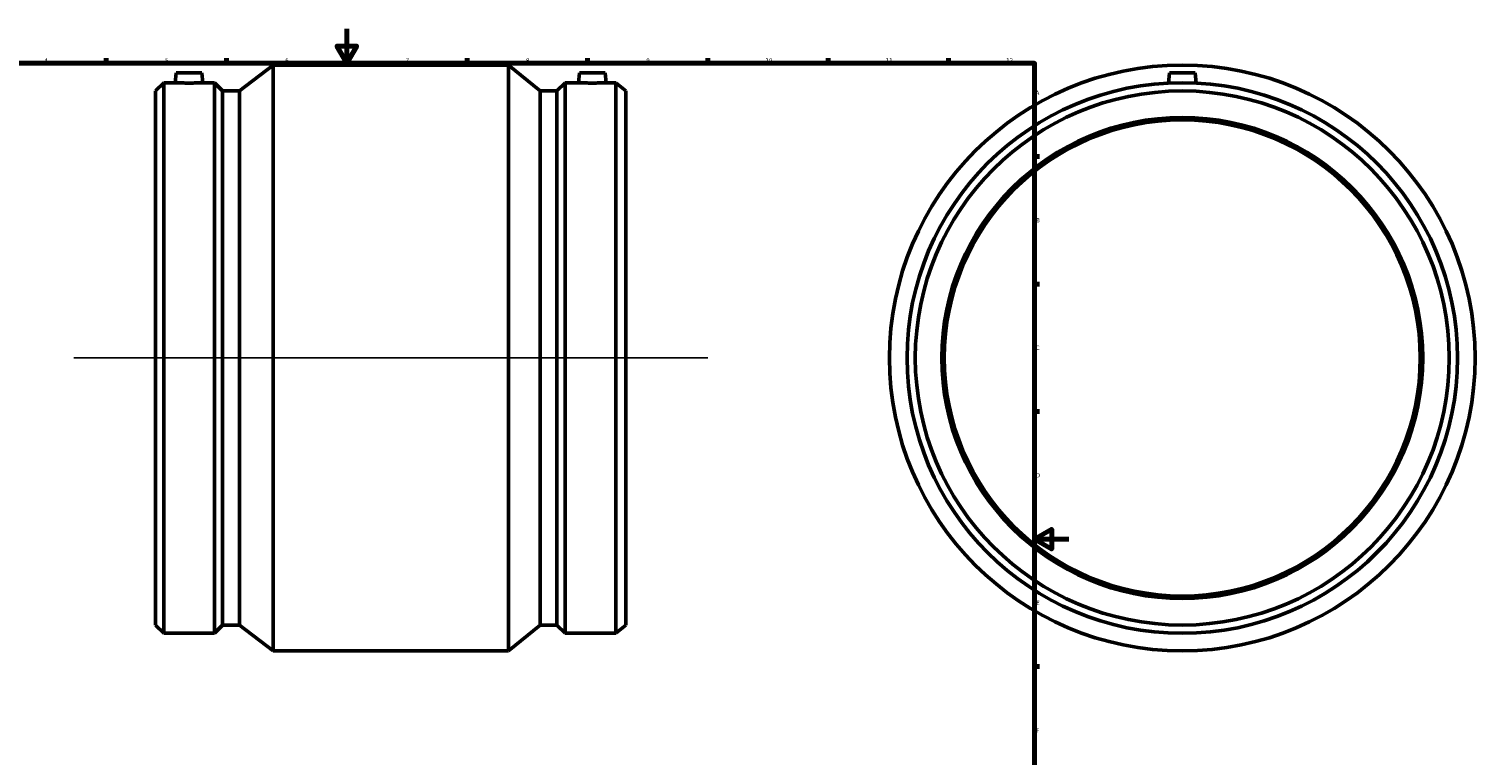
# Model space of a CAD drawing. Header units: millimetres. Extents: x -200 to 1220, y -251 to 1634.
# Tile 3 of 6: x 235 to 1077, y 171 to 594. Entities that reach past the tile are written whole.
import ezdxf

# ---------------------------------------------------------------- set-up
doc = ezdxf.new("R2010")
doc.units = ezdxf.units.MM
for name, color, linetype, lineweight in [('Border (ISO)', 7, 'Continuous', 70), ('Sketch Geometry (ISO)', 7, 'Continuous', 25), ('Visible (ISO)', 7, 'Continuous', 50)]:
    doc.layers.add(name, color=color, linetype=linetype, lineweight=lineweight)
doc.styles.add('Note Text (ISO)', font='tahoma.ttf')

# ---------------------------------------------------------------- blocks, each defined once
blk = doc.blocks.new('Borders Default Border')
at = {"layer": 'Border (ISO)'}
for p, q in [((70.08, 574), (70.08, 576.9)), ((140.17, 574), (140.17, 576.9)), ((210.25, 574), (210.25, 576.9)), ((280.33, 574), (280.33, 576.9)), ((350.42, 574), (350.42, 576.9)), ((490.58, 574), (490.58, 576.9)), ((560.67, 574), (560.67, 576.9)), ((630.75, 574), (630.75, 576.9)), ((700.83, 574), (700.83, 576.9)), ((770.92, 574), (770.92, 576.9)), ((20, 519.75), (17.1, 519.75)), ((821, 519.75), (823.9, 519.75)), ((20, 445.5), (17.1, 445.5)), ((821, 445.5), (823.9, 445.5)), ((20, 371.25), (17.1, 371.25)), ((821, 371.25), (823.9, 371.25)), ((20, 222.75), (17.1, 222.75)), ((821, 222.75), (823.9, 222.75)), ((20, 148.5), (17.1, 148.5)), ((821, 148.5), (823.9, 148.5)), ((20, 74.25), (17.1, 74.25)), ((821, 74.25), (823.9, 74.25)), ((70.08, 20), (70.08, 17.1)), ((140.17, 20), (140.17, 17.1)), ((210.25, 20), (210.25, 17.1)), ((280.33, 20), (280.33, 17.1)), ((350.42, 20), (350.42, 17.1)), ((490.58, 20), (490.58, 17.1)), ((560.67, 20), (560.67, 17.1)), ((630.75, 20), (630.75, 17.1)), ((700.83, 20), (700.83, 17.1)), ((770.92, 20), (770.92, 17.1))]:
    blk.add_line(p, q, dxfattribs=at)
at = {"layer": 'Border (ISO)', "flags": 128}
for points in [[(420.5, 594), (420.5, 574), (414.73, 584), (426.27, 584), (420.5, 574)], [(20, 20), (20, 574), (821, 574), (821, 20), (20, 20)], [(0, 297), (20, 297), (10, 302.77), (10, 291.23), (20, 297)], [(841, 297), (821, 297), (831, 302.77), (831, 291.23), (821, 297)], [(420.5, 0), (420.5, 20), (414.73, 10), (426.27, 10), (420.5, 20)]]:
    blk.add_lwpolyline(points, dxfattribs=at)
at = {"layer": 'Border (ISO)', "color": 232, "true_color": 0xca0064, "char_height": 2.5, "attachment_point": 7, "style": 'Note Text (ISO)'}
for s, insert in [('1', (34.48, 574.4)), ('2', (104.37, 574.4)), ('3', (174.43, 574.35)), ('4', (244.42, 574.4)), ('5', (314.64, 574.35)), ('6', (384.66, 574.35)), ('7', (454.77, 574.4)), ('8', (524.81, 574.34)), ('9', (594.88, 574.35)), ('10', (664.29, 574.35)), ('11', (734.37, 574.4)), ('12', (804.46, 574.4)), ('A', (17.29, 555.62)), ('A', (821.59, 555.62)), ('B', (17.59, 481.37)), ('B', (821.89, 481.37)), ('C', (17.43, 407.08)), ('C', (821.73, 407.08)), ('D', (17.43, 332.88)), ('D', (821.73, 332.88)), ('E', (17.64, 258.63)), ('E', (821.94, 258.63)), ('F', (17.7, 184.38)), ('F', (822, 184.38)), ('G', (17.31, 110.08)), ('G', (821.61, 110.08)), ('H', (17.44, 35.88)), ('H', (821.74, 35.88)), ('1', (34.48, 17.1)), ('2', (104.37, 17.1)), ('3', (174.43, 17.05)), ('4', (244.42, 17.1)), ('5', (314.64, 17.05)), ('6', (384.66, 17.05)), ('7', (454.77, 17.1)), ('8', (524.81, 17.04)), ('9', (594.88, 17.05)), ('10', (664.29, 17.05)), ('11', (734.37, 17.1)), ('12', (804.46, 17.1))]:
    blk.add_mtext(s, dxfattribs=dict(at, insert=insert))

msp = doc.modelspace()

# ---------------------------------------------------------------- linework, layer by layer
at = {"layer": 'Sketch Geometry (ISO)'}
msp.add_line((261.431, 402.427), (630.631, 402.427), dxfattribs=at)
at = {"layer": 'Visible (ISO)'}
for p, q in [((357.969, 557.889), (377.531, 572.927)), ((377.531, 231.927), (377.531, 572.927)), ((377.531, 572.927), (514.531, 572.927)), ((514.531, 231.927), (514.531, 572.927)), ((532.998, 557.889), (514.531, 572.927)), ((321.106, 568.427), (320.605, 562.697)), ((321.106, 568.427), (336.106, 568.427)), ((336.106, 568.427), (336.608, 562.697)), ((555.956, 568.427), (555.455, 562.697)), ((570.956, 568.427), (555.956, 568.427)), ((570.956, 568.427), (571.458, 562.697)), ((899.464, 568.427), (898.945, 562.497)), ((899.464, 568.427), (914.464, 568.427)), ((914.464, 568.427), (914.983, 562.497)), ((309.031, 557.889), (313.839, 562.697)), ((309.031, 246.965), (309.031, 557.889)), ((313.839, 242.157), (313.839, 562.697)), ((313.839, 562.697), (320.605, 562.697)), ((336.608, 562.697), (343.373, 562.697)), ((343.373, 242.157), (343.373, 562.697)), ((348.181, 557.889), (343.373, 562.697)), ((348.181, 246.965), (348.181, 557.889)), ((348.181, 557.889), (357.969, 557.889)), ((357.969, 246.965), (357.969, 557.889)), ((532.998, 246.965), (532.998, 557.889)), ((532.998, 557.889), (542.785, 557.889)), ((542.785, 557.889), (547.593, 562.697)), ((542.785, 246.965), (542.785, 557.889)), ((547.593, 242.157), (547.593, 562.697)), ((547.593, 562.697), (555.455, 562.697)), ((571.458, 562.697), (577.127, 562.697)), ((577.127, 242.157), (577.127, 562.697)), ((583.031, 557.889), (577.127, 562.697)), ((583.031, 246.965), (583.031, 557.889)), ((309.031, 246.965), (313.839, 242.157)), ((348.181, 246.965), (343.373, 242.157)), ((348.181, 246.965), (357.969, 246.965)), ((357.969, 246.965), (377.531, 231.927)), ((532.998, 246.965), (514.531, 231.927)), ((532.998, 246.965), (542.785, 246.965)), ((542.785, 246.965), (547.593, 242.157)), ((583.031, 246.965), (577.127, 242.157)), ((313.839, 242.157), (343.373, 242.157)), ((547.593, 242.157), (577.127, 242.157)), ((377.531, 231.927), (514.531, 231.927))]:
    msp.add_line(p, q, dxfattribs=at)
for radius in [170.5, 160.27, 155.462, 140, 138.6]:
    msp.add_circle((906.964, 402.427), radius, dxfattribs=at)
for points, knots in [([(336.608, 562.697), (336.608, 562.697), (336.407, 562.687), (335.592, 562.649), (334.977, 562.622), (333.558, 562.572), (332.658, 562.545), (330.685, 562.507), (329.612, 562.497), (327.6, 562.497), (326.527, 562.507), (324.554, 562.545), (323.655, 562.572), (322.235, 562.622), (321.62, 562.649), (320.805, 562.687), (320.605, 562.697), (320.605, 562.697)], [1.2071345, 1.2071345, 1.2071345, 1.2071345, 1.5088426, 1.5088426, 1.8105507, 1.8105507, 2.1124099, 2.1124099, 2.414269, 2.414269, 2.7161282, 2.7161282, 3.0179874, 3.0179874, 3.3196955, 3.3196955, 3.6214035, 3.6214035, 3.6214035, 3.6214035]), ([(563.456, 562.497), (562.45, 562.497), (561.377, 562.507), (559.404, 562.545), (558.505, 562.572), (557.085, 562.622), (556.47, 562.649), (555.655, 562.687), (555.455, 562.697), (555.455, 562.697)], [0, 0, 0, 0, 0.3018592, 0.3018592, 0.6037183, 0.6037183, 0.9054264, 0.9054264, 1.2071345, 1.2071345, 1.2071345, 1.2071345]), ([(571.458, 562.697), (571.458, 562.697), (571.257, 562.687), (570.442, 562.649), (569.827, 562.622), (568.408, 562.572), (567.508, 562.545), (565.535, 562.507), (564.462, 562.497), (563.456, 562.497)], [3.6214035, 3.6214035, 3.6214035, 3.6214035, 3.9231116, 3.9231116, 4.2248197, 4.2248197, 4.5266789, 4.5266789, 4.8285381, 4.8285381, 4.8285381, 4.8285381])]:
    msp.add_open_spline(points, degree=3, knots=knots, dxfattribs=at)

# ---------------------------------------------------------------- block references
msp.add_blockref('Borders Default Border', (0, 0))

doc.saveas('drawing.dxf')
